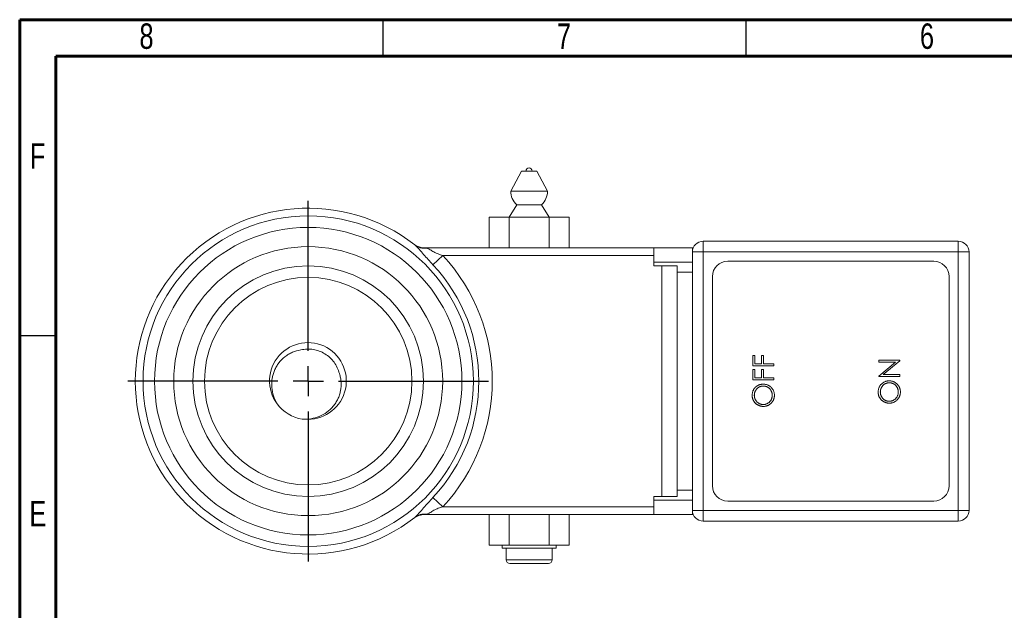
# Model space of a CAD drawing. Header units: inches. Extents: x 0.6 to 16.3, y 0.2 to 11.5.
# Tile 3 of 8: x 0.6 to 5.9, y 8.3 to 11.5. Entities that reach past the tile are written whole.
import ezdxf

# ---------------------------------------------------------------- set-up
doc = ezdxf.new("R2010")
doc.units = ezdxf.units.IN
doc.header["$MEASUREMENT"] = 0
doc.layers.add('FORMAT', color=7, linetype='Continuous')
doc.styles.add('SLDTEXTSTYLE0', font='TXT', dxfattribs={"width": 0.75})

# ---------------------------------------------------------------- blocks, each defined once
blk = doc.blocks.new('SW_CENTERMARKSYMBOL_1')
at = {"layer": 'FORMAT', "color": 0}
for p, q in [((0, 0.164), (0, 0.9779)), ((0, 0), (0, 0.082)), ((-0.164, 0), (-0.9779, 0)), ((0, 0), (-0.082, 0)), ((0, 0), (0, -0.082)), ((0, 0), (0.082, 0)), ((0.164, 0), (0.9779, 0)), ((0, -0.164), (0, -0.9779))]:
    blk.add_line(p, q, dxfattribs=at)

msp = doc.modelspace()

# ---------------------------------------------------------------- linework, layer by layer
at = {"color": 7, "linetype": 'Continuous', "lineweight": 60}
for p, q in [((0.59055118, 11.49606299), (16.33858268, 11.49606299)), ((0.59055118, 0.19685039), (0.59055118, 11.49606299)), ((0.78740157, 11.2992126), (16.14173228, 11.2992126)), ((0.78740157, 0.39370079), (0.78740157, 11.2992126))]:
    msp.add_line(p, q, dxfattribs=at)
at = {"color": 7, "linetype": 'Continuous', "lineweight": 30}
for p, q in [((2.55905512, 11.49606299), (2.55905512, 11.2992126)), ((4.52755906, 11.49606299), (4.52755906, 11.2992126)), ((0.59055118, 9.78346457), (0.78740157, 9.78346457))]:
    msp.add_line(p, q, dxfattribs=at)
at = {"color": 7, "linetype": 'Continuous', "lineweight": 15}
for p, q in [((3.31136491, 10.6758436), (3.25303157, 10.56704587)), ((3.39469824, 10.6758436), (3.31136491, 10.6758436)), ((3.45303157, 10.56704587), (3.39469824, 10.6758436)), ((3.45303157, 10.56704587), (3.25303157, 10.56704587)), ((3.28636491, 10.49251027), (3.2447784, 10.4258436)), ((3.41969824, 10.49251027), (3.28636491, 10.49251027)), ((3.46128475, 10.4258436), (3.41969824, 10.49251027)), ((3.13652522, 10.4258436), (3.13652522, 10.25917693)), ((3.2447784, 10.4258436), (3.13652522, 10.4258436)), ((3.2447784, 10.4258436), (3.2447784, 10.25917693)), ((3.46128475, 10.4258436), (3.2447784, 10.4258436)), ((3.46128475, 10.4258436), (3.46128475, 10.25917693)), ((3.56953793, 10.4258436), (3.46128475, 10.4258436)), ((3.56953793, 10.4258436), (3.56953793, 10.25917693)), ((2.78890641, 10.25917693), (4.03011491, 10.25917693)), ((4.03011491, 10.25917693), (4.03011491, 10.21751027)), ((4.03011491, 10.25917693), (4.23844824, 10.25917693)), ((4.23844824, 10.25917693), (4.23844824, 10.2370936)), ((4.23844824, 10.25917693), (4.24278987, 10.25917693)), ((4.29678157, 10.29542693), (5.68011491, 10.29542693)), ((4.29678157, 10.29542693), (4.29678157, 10.2370936)), ((5.68011491, 10.29542693), (5.68011491, 10.2370936)), ((2.83137891, 10.16777183), (2.88467725, 10.21751027)), ((4.03011491, 10.21751027), (2.88467725, 10.21751027)), ((4.03011491, 10.21751027), (4.03011491, 10.16167693)), ((4.29678157, 10.2370936), (4.23844824, 10.2370936)), ((4.23844824, 8.83626027), (4.23844824, 10.2370936)), ((5.68011491, 10.2370936), (4.29678157, 10.2370936)), ((4.29678157, 8.83626027), (4.29678157, 10.2370936)), ((5.73844824, 10.2370936), (5.68011491, 10.2370936)), ((5.68011491, 8.83626027), (5.68011491, 10.2370936)), ((5.73844824, 8.83626027), (5.73844824, 10.2370936)), ((4.03011491, 10.18105193), (4.23844824, 10.18105193)), ((4.07178157, 10.16167693), (4.03011491, 10.16167693)), ((4.07178157, 8.91167693), (4.07178157, 10.16167693)), ((4.15511491, 10.16167693), (4.07178157, 10.16167693)), ((4.15511491, 8.91167693), (4.15511491, 10.16167693)), ((5.54678157, 10.1870936), (4.43011491, 10.1870936)), ((4.23844824, 10.1283436), (4.15511491, 10.1283436)), ((4.34678157, 10.10376027), (4.34678157, 8.9695936)), ((5.63011491, 8.9695936), (5.63011491, 10.10376027)), ((4.56528551, 9.62059072), (4.56528551, 9.67653325)), ((4.56528551, 9.67653325), (4.57706289, 9.67653325)), ((4.57706289, 9.67653325), (4.57706289, 9.63089593)), ((4.61239501, 9.63089593), (4.61239501, 9.67653325)), ((4.61239501, 9.67653325), (4.62417238, 9.67653325)), ((4.62417238, 9.67653325), (4.62417238, 9.63089593)), ((4.68011491, 9.62059072), (4.56528551, 9.62059072)), ((4.57706289, 9.63089593), (4.61239501, 9.63089593)), ((4.62417238, 9.63089593), (4.68011491, 9.63089593)), ((4.68011491, 9.63089593), (4.68011491, 9.62059072)), ((5.24861885, 9.63972896), (5.24861885, 9.65003416)), ((5.24861885, 9.65003416), (5.36344824, 9.65003416)), ((5.24861885, 9.56386611), (5.33899639, 9.63972896)), ((5.33899639, 9.63972896), (5.24861885, 9.63972896)), ((5.36344824, 9.64768788), (5.27327772, 9.57200906)), ((5.36344824, 9.65003416), (5.36344824, 9.64768788)), ((4.56528551, 9.54403779), (4.56528551, 9.59998032)), ((4.56528551, 9.59998032), (4.57706289, 9.59998032)), ((4.57706289, 9.59998032), (4.57706289, 9.554343)), ((4.61239501, 9.554343), (4.61239501, 9.59998032)), ((4.61239501, 9.59998032), (4.62417238, 9.59998032)), ((4.62417238, 9.59998032), (4.62417238, 9.554343)), ((5.24861885, 9.56170385), (5.24861885, 9.56386611)), ((5.36344824, 9.56170385), (5.24861885, 9.56170385)), ((5.27327772, 9.57200906), (5.36344824, 9.57200906)), ((5.36344824, 9.57200906), (5.36344824, 9.56170385)), ((4.68011491, 9.54403779), (4.56528551, 9.54403779)), ((4.57706289, 9.554343), (4.61239501, 9.554343)), ((4.62417238, 9.554343), (4.68011491, 9.554343)), ((4.68011491, 9.554343), (4.68011491, 9.54403779)), ((4.23844824, 8.94501027), (4.15511491, 8.94501027)), ((2.83137891, 8.90558204), (2.88467725, 8.8558436)), ((4.07178157, 8.91167693), (4.03011491, 8.91167693)), ((4.03011491, 8.91167693), (4.03011491, 8.8558436)), ((4.23844824, 8.89230193), (4.03011491, 8.89230193)), ((4.15511491, 8.91167693), (4.07178157, 8.91167693)), ((4.43011491, 8.88626027), (5.54678157, 8.88626027)), ((4.03011491, 8.81417693), (2.78890641, 8.81417693)), ((2.88467725, 8.8558436), (4.03011491, 8.8558436)), ((3.13652522, 8.64751027), (3.13652522, 8.81417693)), ((3.2447784, 8.64751027), (3.2447784, 8.81417693)), ((3.46128475, 8.64751027), (3.46128475, 8.81417693)), ((3.56953793, 8.64751027), (3.56953793, 8.81417693)), ((4.03011491, 8.8558436), (4.03011491, 8.81417693)), ((4.03011491, 8.81417693), (4.23844824, 8.81417693)), ((4.23844824, 8.83626027), (4.23844824, 8.81417693)), ((4.23844824, 8.83626027), (4.29678157, 8.83626027)), ((4.23844824, 8.81417693), (4.24278987, 8.81417693)), ((4.29678157, 8.83626027), (5.68011491, 8.83626027)), ((4.29678157, 8.83626027), (4.29678157, 8.77792693)), ((5.68011491, 8.83626027), (5.73844824, 8.83626027)), ((5.68011491, 8.83626027), (5.68011491, 8.77792693)), ((5.68011491, 8.77792693), (4.29678157, 8.77792693)), ((3.2447784, 8.64751027), (3.13652522, 8.64751027)), ((3.20761491, 8.64751027), (3.20761491, 8.6308436)), ((3.20761491, 8.6308436), (3.49928157, 8.6308436)), ((3.22844824, 8.6308436), (3.22844824, 8.5683436)), ((3.46128475, 8.64751027), (3.2447784, 8.64751027)), ((3.56953793, 8.64751027), (3.46128475, 8.64751027)), ((3.47844824, 8.5683436), (3.47844824, 8.6308436)), ((3.49928157, 8.6308436), (3.49928157, 8.64751027)), ((3.45761491, 8.54751027), (3.24928157, 8.54751027))]:
    msp.add_line(p, q, dxfattribs=at)
at = {"color": 8, "linetype": 'Continuous', "lineweight": 15}
msp.add_line((3.22844824, 8.5683436), (3.47844824, 8.5683436), dxfattribs=at)
at = {"color": 7, "linetype": 'Continuous', "lineweight": 15}
for radius in [0.89583333, 0.83333333, 0.72916667, 0.625, 0.5625]:
    msp.add_circle((2.15511491, 9.53667693), radius, dxfattribs=at)
for centre, radius, start, end in [((3.35303157, 10.6758436), 0.01659717, 0, 180), ((3.35303157, 10.56704587), 0.1, 180, 228.1896851), ((3.35303157, 10.56704587), 0.1, 311.8103149, 0), ((2.15511491, 9.53667693), 0.9375, 51.97704938, 308.02295062), ((2.78657921, 10.3454322), 0.08857889, 232.44911735, 276.59835753), ((2.78890641, 10.3633436), 0.10416667, 246.27042292, 270), ((4.29678157, 10.2370936), 0.05833333, 90, 180), ((5.68011491, 10.2370936), 0.05833333, 0, 90), ((2.15511491, 9.53667693), 0.99789541, 316.97877557, 43.02122443), ((2.15511491, 9.53667693), 0.92499393, 316.97877557, 43.02122443), ((4.43011491, 10.10376027), 0.08333333, 90, 180), ((5.54678157, 10.10376027), 0.08333333, 360, 90), ((2.15378344, 9.53787469), 0.20796756, 264.84157166, 216.48258368), ((2.15511491, 9.53667693), 0.20833333, 216, 261.11170916), ((4.43011491, 8.9695936), 0.08333333, 180, 270), ((5.54678157, 8.9695936), 0.08333333, 270, 0), ((2.78890641, 8.71001027), 0.10416667, 90, 127.4767786), ((2.78657921, 8.72792167), 0.08857889, 83.40164247, 127.55088265), ((4.29678157, 8.83626027), 0.05833333, 180, 270), ((5.68011491, 8.83626027), 0.05833333, 270, 0), ((3.24928157, 8.5683436), 0.02083333, 180, 270), ((3.45761491, 8.5683436), 0.02083333, 270, 0)]:
    msp.add_arc(centre, radius, start, end, dxfattribs=at)
for points, knots in [([(2.83137891, 10.16777183), (2.82278028, 10.17698588), (2.81421858, 10.18621929), (2.79730656, 10.20483464), (2.78895826, 10.21423397), (2.77263092, 10.23298716), (2.76461572, 10.24242735), (2.74877212, 10.26024113), (2.74093081, 10.26868649), (2.73259342, 10.27520576)], [0, 0, 0, 0, 0.25, 0.25, 0.5, 0.5, 0.75, 0.75, 1, 1, 1, 1]), ([(2.78890641, 10.25917693), (2.78890641, 10.25917693), (2.78998442, 10.25894108), (2.79296027, 10.25828501), (2.79479663, 10.25787817), (2.79675769, 10.25744005)], [0, 0, 0, 0, 0.5, 0.5, 1, 1, 1, 1]), ([(2.79675769, 10.25744005), (2.8001983, 10.25667139), (2.80350108, 10.25561401), (2.80998991, 10.25287783), (2.81318019, 10.25119122), (2.8196007, 10.24741333), (2.82285628, 10.24532032), (2.82969788, 10.24104349), (2.8332193, 10.2389093), (2.84418267, 10.2328126), (2.85207442, 10.22915989), (2.86815256, 10.22281436), (2.87636897, 10.22005396), (2.88467725, 10.21751027)], [0, 0, 0, 0, 0.125, 0.125, 0.25, 0.25, 0.375, 0.375, 0.5, 0.5, 0.75, 0.75, 1, 1, 1, 1]), ([(2.11487236, 9.70558601), (2.09914962, 9.70347316), (2.08408823, 9.69924579), (2.06238683, 9.69005695), (2.05526843, 9.68647355), (2.0417242, 9.67849683), (2.03525815, 9.67409293), (2.01676434, 9.65965344), (2.00556638, 9.64820885), (1.99135103, 9.62950636), (1.98700667, 9.62299744), (1.97911237, 9.60942577), (1.97554404, 9.60231297), (1.96628816, 9.58059317), (1.96197256, 9.56557403), (1.95828463, 9.54223554), (1.95754144, 9.53431994), (1.95697904, 9.51863605), (1.95715444, 9.51081453), (1.95904021, 9.48741081), (1.96217486, 9.47172882), (1.9718357, 9.44197599), (1.97833607, 9.42775743), (1.9865697, 9.41422167)], [0, 0, 0, 0, 0.125, 0.125, 0.1875, 0.1875, 0.25, 0.25, 0.375, 0.375, 0.4375, 0.4375, 0.5, 0.5, 0.625, 0.625, 0.6875, 0.6875, 0.75, 0.75, 0.875, 0.875, 1, 1, 1, 1]), ([(2.323905, 9.57741566), (2.3212326, 9.58848804), (2.31749708, 9.59921728), (2.30794459, 9.61987762), (2.30216354, 9.62971197), (2.28209871, 9.65726368), (2.26505604, 9.6729789), (2.23599789, 9.6907437), (2.22571162, 9.6957209), (2.2043805, 9.70356546), (2.19337903, 9.706417), (2.17119756, 9.7099316), (2.15989945, 9.71061986), (2.1371743, 9.70975832), (2.12595255, 9.70822586), (2.11487236, 9.70558601)], [0, 0, 0, 0, 0.125, 0.125, 0.25, 0.25, 0.5, 0.5, 0.625, 0.625, 0.75, 0.75, 0.875, 0.875, 1, 1, 1, 1]), ([(2.12292564, 9.33084538), (2.13870672, 9.32973669), (2.15430736, 9.33045311), (2.18516076, 9.33540451), (2.20053367, 9.33972981), (2.22941194, 9.35156944), (2.24312652, 9.35919768), (2.26863622, 9.37783134), (2.28002249, 9.3885061), (2.29510342, 9.40650116), (2.29982242, 9.41288054), (2.30839453, 9.42609223), (2.31224072, 9.43290169), (2.31901388, 9.44694611), (2.32194948, 9.45417707), (2.32690099, 9.46906472), (2.32892087, 9.47676987), (2.33340476, 9.49989315), (2.33439574, 9.51547649), (2.33283693, 9.53910726), (2.33179482, 9.54696083), (2.32864449, 9.56236019), (2.32654401, 9.56994619), (2.323905, 9.57741566)], [0, 0, 0, 0, 0.125, 0.125, 0.25, 0.25, 0.375, 0.375, 0.5, 0.5, 0.5625, 0.5625, 0.625, 0.625, 0.6875, 0.6875, 0.75, 0.75, 0.875, 0.875, 0.9375, 0.9375, 1, 1, 1, 1]), ([(4.56234117, 9.45938792), (4.56239412, 9.4615144), (4.56249811, 9.46569099), (4.56332045, 9.47182358), (4.56467392, 9.47769582), (4.56658532, 9.48331107), (4.56906321, 9.48864798), (4.57207314, 9.49372162), (4.5756334, 9.49851679), (4.5796917, 9.50300048), (4.58413621, 9.50709064), (4.58889414, 9.51067978), (4.59390567, 9.51370756), (4.59917106, 9.51618613), (4.60467803, 9.51813197), (4.61045743, 9.51947436), (4.61647141, 9.52033194), (4.62057334, 9.52043219), (4.6226542, 9.52048304)], [0, 0, 0, 0, 0.0665665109, 0.1307421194, 0.1933478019, 0.2549983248, 0.3161192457, 0.3772642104, 0.4393999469, 0.5028052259, 0.5663562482, 0.6282507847, 0.6891070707, 0.7493579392, 0.8101796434, 0.8716166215, 0.9348726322, 1, 1, 1, 1]), ([(4.6226312, 9.51017784), (4.62151849, 9.51016468), (4.61931122, 9.51013858), (4.61604807, 9.5097927), (4.61285734, 9.50929726), (4.60975158, 9.50858326), (4.60672997, 9.50766298), (4.60379537, 9.50652822), (4.60093683, 9.50519012), (4.59816143, 9.50365442), (4.59549821, 9.50192819), (4.59295223, 9.50004187), (4.5905711, 9.49796304), (4.58829684, 9.49575056), (4.58617494, 9.49335123), (4.58421359, 9.49076464), (4.58232443, 9.48805518), (4.5806525, 9.48516158), (4.57910074, 9.482186), (4.57777686, 9.47912991), (4.57663983, 9.47603696), (4.57571532, 9.47289478), (4.57500365, 9.46970485), (4.57450666, 9.46646904), (4.57415825, 9.46319863), (4.57413182, 9.46099902), (4.57411854, 9.45989398)], [0, 0, 0, 0, 0.0429115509, 0.0851229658, 0.1264629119, 0.1674392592, 0.2079592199, 0.2482289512, 0.2887262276, 0.3296427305, 0.3705067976, 0.4110947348, 0.4517817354, 0.49236536, 0.5334419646, 0.5752157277, 0.6175565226, 0.6607840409, 0.7040489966, 0.7469727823, 0.7891810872, 0.8311179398, 0.8732484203, 0.9151727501, 0.957384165, 1, 1, 1, 1]), ([(4.67128188, 9.45989398), (4.67126629, 9.46102946), (4.67123537, 9.46328147), (4.67092355, 9.466631), (4.67042451, 9.46992049), (4.66970245, 9.47314387), (4.6688107, 9.47630536), (4.66770459, 9.47939543), (4.66637862, 9.48241304), (4.66490087, 9.48537303), (4.66322219, 9.48820914), (4.66141264, 9.49090618), (4.65943873, 9.49342954), (4.65732649, 9.49580508), (4.65504234, 9.49800921), (4.65263074, 9.50006507), (4.65005327, 9.50193428), (4.64735728, 9.50364802), (4.64455086, 9.50519697), (4.64164997, 9.50652746), (4.63867015, 9.50766373), (4.63560922, 9.50857969), (4.63247407, 9.5092978), (4.62926021, 9.50979253), (4.62597415, 9.51013861), (4.62375158, 9.51016469), (4.6226312, 9.51017784)], [0, 0, 0, 0, 0.0436389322, 0.0865491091, 0.1291942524, 0.1714587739, 0.2134438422, 0.2553978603, 0.2975069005, 0.3400837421, 0.3824960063, 0.4241069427, 0.4648486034, 0.5055550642, 0.5462017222, 0.5867724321, 0.6272745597, 0.6684858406, 0.7095111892, 0.7503954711, 0.7910688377, 0.8320051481, 0.873119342, 0.9145995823, 0.9569503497, 1, 1, 1, 1]), ([(4.6226542, 9.52048304), (4.62471973, 9.52043217), (4.62879111, 9.52033189), (4.6347671, 9.51947366), (4.64051098, 9.51812598), (4.64600995, 9.51621022), (4.65126465, 9.51372975), (4.65627998, 9.51069752), (4.66105062, 9.50711519), (4.66552574, 9.50304239), (4.66961945, 9.49858942), (4.67323025, 9.49384978), (4.67625935, 9.48883838), (4.67876559, 9.48360716), (4.68067087, 9.47811504), (4.68205799, 9.47240199), (4.68290705, 9.46643688), (4.68300796, 9.46237339), (4.68305925, 9.46030802)], [0, 0, 0, 0, 0.0652342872, 0.1285843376, 0.1903430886, 0.251407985, 0.3122055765, 0.3736140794, 0.4362640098, 0.5004072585, 0.5645349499, 0.6271370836, 0.6883383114, 0.7492395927, 0.8100757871, 0.8716556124, 0.9347657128, 1, 1, 1, 1]), ([(5.2456745, 9.47705398), (5.24572745, 9.47918046), (5.24583144, 9.48335705), (5.24665378, 9.48948964), (5.24800726, 9.49536188), (5.24991866, 9.50097713), (5.25239655, 9.50631404), (5.25540647, 9.51138768), (5.25896673, 9.51618285), (5.26302504, 9.52066654), (5.26746954, 9.5247567), (5.27222747, 9.52834584), (5.277239, 9.53137362), (5.2825044, 9.53385219), (5.28801136, 9.53579803), (5.29379076, 9.53714042), (5.29980474, 9.537998), (5.30390668, 9.53809825), (5.30598754, 9.53814911)], [0, 0, 0, 0, 0.0665665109, 0.1307421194, 0.1933478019, 0.2549983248, 0.3161192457, 0.3772642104, 0.4393999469, 0.5028052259, 0.5663562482, 0.6282507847, 0.6891070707, 0.7493579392, 0.8101796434, 0.8716166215, 0.9348726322, 1, 1, 1, 1]), ([(5.30596454, 9.5278439), (5.30485182, 9.52783074), (5.30264455, 9.52780464), (5.2993814, 9.52745876), (5.29619068, 9.52696332), (5.29308491, 9.52624932), (5.2900633, 9.52532904), (5.2871287, 9.52419429), (5.28427016, 9.52285619), (5.28149476, 9.52132048), (5.27883154, 9.51959425), (5.27628556, 9.51770793), (5.27390444, 9.5156291), (5.27163017, 9.51341662), (5.26950827, 9.5110173), (5.26754692, 9.5084307), (5.26565776, 9.50572124), (5.26398583, 9.50282764), (5.26243407, 9.49985206), (5.26111019, 9.49679597), (5.25997316, 9.49370302), (5.25904865, 9.49056084), (5.25833699, 9.48737091), (5.25783999, 9.4841351), (5.25749158, 9.48086469), (5.25746515, 9.47866509), (5.25745188, 9.47756004)], [0, 0, 0, 0, 0.0429115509, 0.0851229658, 0.1264629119, 0.1674392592, 0.2079592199, 0.2482289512, 0.2887262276, 0.3296427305, 0.3705067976, 0.4110947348, 0.4517817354, 0.49236536, 0.5334419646, 0.5752157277, 0.6175565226, 0.6607840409, 0.7040489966, 0.7469727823, 0.7891810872, 0.8311179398, 0.8732484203, 0.9151727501, 0.957384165, 1, 1, 1, 1]), ([(5.35461521, 9.47756004), (5.35459962, 9.47869552), (5.35456871, 9.48094754), (5.35425689, 9.48429706), (5.35375785, 9.48758655), (5.35303578, 9.49080993), (5.35214404, 9.49397142), (5.35103792, 9.49706149), (5.34971195, 9.5000791), (5.3482342, 9.50303909), (5.34655552, 9.5058752), (5.34474597, 9.50857224), (5.34277206, 9.5110956), (5.34065983, 9.51347114), (5.33837568, 9.51567527), (5.33596407, 9.51773114), (5.33338661, 9.51960034), (5.33069062, 9.52131408), (5.3278842, 9.52286303), (5.3249833, 9.52419352), (5.32200348, 9.52532979), (5.31894256, 9.52624575), (5.31580741, 9.52696386), (5.31259355, 9.52745859), (5.30930748, 9.52780467), (5.30708491, 9.52783075), (5.30596454, 9.5278439)], [0, 0, 0, 0, 0.0436389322, 0.0865491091, 0.1291942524, 0.1714587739, 0.2134438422, 0.2553978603, 0.2975069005, 0.3400837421, 0.3824960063, 0.4241069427, 0.4648486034, 0.5055550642, 0.5462017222, 0.5867724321, 0.6272745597, 0.6684858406, 0.7095111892, 0.7503954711, 0.7910688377, 0.8320051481, 0.873119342, 0.9145995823, 0.9569503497, 1, 1, 1, 1]), ([(5.30598754, 9.53814911), (5.30805306, 9.53809823), (5.31212444, 9.53799795), (5.31810043, 9.53713973), (5.32384431, 9.53579204), (5.32934329, 9.53387628), (5.33459799, 9.53139581), (5.33961331, 9.52836358), (5.34438395, 9.52478125), (5.34885908, 9.52070845), (5.35295278, 9.51625548), (5.35656359, 9.51151584), (5.35959268, 9.50650444), (5.36209892, 9.50127322), (5.36400421, 9.4957811), (5.36539132, 9.49006805), (5.36624038, 9.48410294), (5.36634129, 9.48003946), (5.36639258, 9.47797409)], [0, 0, 0, 0, 0.0652342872, 0.1285843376, 0.1903430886, 0.251407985, 0.3122055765, 0.3736140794, 0.4362640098, 0.5004072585, 0.5645349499, 0.6271370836, 0.6883383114, 0.7492395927, 0.8100757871, 0.8716556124, 0.9347657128, 1, 1, 1, 1]), ([(4.62320627, 9.39976496), (4.62184037, 9.3997825), (4.6191258, 9.39981736), (4.61509474, 9.40023704), (4.61112851, 9.40084602), (4.60723839, 9.40171878), (4.60343389, 9.40286024), (4.59968879, 9.40420709), (4.59604103, 9.4058521), (4.59247333, 9.4077117), (4.58904132, 9.40978722), (4.58579724, 9.41207973), (4.58271387, 9.41450871), (4.57987112, 9.41717156), (4.57718629, 9.41998049), (4.57470063, 9.4229811), (4.57239175, 9.42615505), (4.57031103, 9.42951603), (4.56842916, 9.43298119), (4.56681427, 9.43655326), (4.56542825, 9.44018373), (4.56430486, 9.44388959), (4.56341798, 9.44766101), (4.56281407, 9.45150621), (4.56239332, 9.45542214), (4.56235863, 9.4580603), (4.56234117, 9.45938792)], [0, 0, 0, 0, 0.04320898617, 0.08587287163, 0.1281200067, 0.17015196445, 0.21191762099, 0.25375300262, 0.29600640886, 0.33844335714, 0.38101536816, 0.42282047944, 0.46408905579, 0.50512584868, 0.54597497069, 0.58698521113, 0.62833859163, 0.67008380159, 0.71199160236, 0.75303915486, 0.79404939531, 0.8348855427, 0.87549831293, 0.91654729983, 0.95800377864, 1, 1, 1, 1]), ([(4.57411854, 9.45989398), (4.57413178, 9.45880424), (4.57415813, 9.4566352), (4.5745071, 9.45341084), (4.57500091, 9.45022792), (4.57571809, 9.44709258), (4.57664573, 9.44399825), (4.57776455, 9.44094355), (4.5791168, 9.43793897), (4.58063757, 9.43498825), (4.58236493, 9.43215955), (4.58419921, 9.42944605), (4.58620857, 9.42691833), (4.58834956, 9.42454168), (4.59064075, 9.42232199), (4.59306711, 9.42026025), (4.59563911, 9.41835816), (4.59834619, 9.41663859), (4.60117322, 9.41510832), (4.60406616, 9.41373819), (4.60705902, 9.41260241), (4.61013311, 9.41170271), (4.61327489, 9.41093906), (4.61650148, 9.41046005), (4.61980175, 9.41010764), (4.62203214, 9.41008275), (4.62316026, 9.41007016)], [0, 0, 0, 0, 0.04201693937, 0.08363219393, 0.12496479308, 0.16622218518, 0.20758440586, 0.24950754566, 0.29161184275, 0.33460640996, 0.37746953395, 0.41939163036, 0.4608731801, 0.50191904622, 0.54270727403, 0.58383617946, 0.62465442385, 0.66600924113, 0.70743697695, 0.74858821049, 0.78940323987, 0.83076546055, 0.87208959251, 0.91400647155, 0.95650474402, 1, 1, 1, 1]), ([(4.62316026, 9.41007016), (4.62481909, 9.41011209), (4.62808252, 9.41019456), (4.63286548, 9.41091359), (4.63746658, 9.41202995), (4.64185839, 9.41364846), (4.64606051, 9.41571319), (4.65005658, 9.41823175), (4.65384542, 9.42122719), (4.65739883, 9.42462774), (4.66064087, 9.42834616), (4.66349065, 9.43229268), (4.66588909, 9.43643608), (4.66789414, 9.44075248), (4.66940466, 9.44527873), (4.67048166, 9.4499858), (4.6711797, 9.45487381), (4.67124749, 9.45820471), (4.67128188, 9.45989398)], [0, 0, 0, 0, 0.064501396, 0.1268942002, 0.187738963, 0.2484197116, 0.3085857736, 0.3695802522, 0.4318217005, 0.4961718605, 0.5606573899, 0.6234914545, 0.6852449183, 0.7466428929, 0.8083350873, 0.8704914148, 0.9343195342, 1, 1, 1, 1]), ([(4.68305925, 9.46030802), (4.68300842, 9.45822717), (4.68290821, 9.45412526), (4.68204924, 9.44810371), (4.68070602, 9.44232032), (4.67878642, 9.43679163), (4.67630554, 9.43151457), (4.67328047, 9.4264788), (4.66969099, 9.42170455), (4.66561729, 9.4172314), (4.66118252, 9.41313858), (4.65643074, 9.40957036), (4.65145517, 9.4065446), (4.646242, 9.40407205), (4.64081643, 9.40211455), (4.63514226, 9.40077909), (4.62925186, 9.39991505), (4.62524127, 9.39981548), (4.62320627, 9.39976496)], [0, 0, 0, 0, 0.0658188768, 0.1297465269, 0.1920719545, 0.2534594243, 0.3145695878, 0.3762798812, 0.4390256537, 0.5032670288, 0.5674928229, 0.6297047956, 0.6909996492, 0.7514516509, 0.8120043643, 0.8731496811, 0.9356354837, 1, 1, 1, 1]), ([(5.3065396, 9.41743102), (5.3051737, 9.41744856), (5.30245913, 9.41748342), (5.29842807, 9.4179031), (5.29446184, 9.41851208), (5.29057172, 9.41938484), (5.28676723, 9.4205263), (5.28302212, 9.42187315), (5.27937436, 9.42351816), (5.27580667, 9.42537776), (5.27237465, 9.42745328), (5.26913057, 9.42974579), (5.2660472, 9.43217478), (5.26320445, 9.43483762), (5.26051962, 9.43764655), (5.25803397, 9.44064716), (5.25572508, 9.44382112), (5.25364436, 9.44718209), (5.2517625, 9.45064725), (5.25014761, 9.45421933), (5.24876158, 9.45784979), (5.2476382, 9.46155565), (5.24675132, 9.46532707), (5.2461474, 9.46917227), (5.24572666, 9.4730882), (5.24569196, 9.47572636), (5.2456745, 9.47705398)], [0, 0, 0, 0, 0.0432089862, 0.0858728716, 0.1281200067, 0.1701519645, 0.211917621, 0.2537530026, 0.2960064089, 0.3384433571, 0.3810153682, 0.4228204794, 0.4640890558, 0.5051258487, 0.5459749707, 0.5869852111, 0.6283385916, 0.6700838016, 0.7119916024, 0.7530391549, 0.7940493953, 0.8348855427, 0.8754983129, 0.9165472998, 0.9580037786, 1, 1, 1, 1]), ([(5.25745188, 9.47756004), (5.25746511, 9.4764703), (5.25749146, 9.47430126), (5.25784043, 9.4710769), (5.25833424, 9.46789398), (5.25905142, 9.46475864), (5.25997907, 9.46166431), (5.26109788, 9.45860962), (5.26245013, 9.45560503), (5.26397091, 9.45265431), (5.26569826, 9.44982561), (5.26753254, 9.44711211), (5.2695419, 9.44458439), (5.27168289, 9.44220774), (5.27397409, 9.43998805), (5.27640044, 9.43792632), (5.27897245, 9.43602422), (5.28167952, 9.43430466), (5.28450655, 9.43277438), (5.2873995, 9.43140425), (5.29039235, 9.43026848), (5.29346644, 9.42936877), (5.29660823, 9.42860512), (5.29983481, 9.42812611), (5.30313508, 9.4277737), (5.30536547, 9.42774881), (5.3064936, 9.42773622)], [0, 0, 0, 0, 0.0420169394, 0.0836321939, 0.1249647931, 0.1662221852, 0.2075844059, 0.2495075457, 0.2916118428, 0.33460641, 0.3774695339, 0.4193916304, 0.4608731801, 0.5019190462, 0.542707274, 0.5838361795, 0.6246544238, 0.6660092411, 0.707436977, 0.7485882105, 0.7894032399, 0.8307654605, 0.8720895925, 0.9140064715, 0.956504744, 1, 1, 1, 1]), ([(5.3064936, 9.42773622), (5.30815242, 9.42777815), (5.31141585, 9.42786062), (5.31619881, 9.42857965), (5.32079991, 9.42969601), (5.32519173, 9.43131452), (5.32939385, 9.43337925), (5.33338992, 9.43589781), (5.33717876, 9.43889325), (5.34073216, 9.4422938), (5.34397421, 9.44601222), (5.34682398, 9.44995874), (5.34922243, 9.45410214), (5.35122748, 9.45841854), (5.352738, 9.46294479), (5.353815, 9.46765186), (5.35451303, 9.47253987), (5.35458083, 9.47587077), (5.35461521, 9.47756004)], [0, 0, 0, 0, 0.064501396, 0.1268942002, 0.187738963, 0.2484197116, 0.3085857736, 0.3695802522, 0.4318217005, 0.4961718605, 0.5606573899, 0.6234914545, 0.6852449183, 0.7466428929, 0.8083350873, 0.8704914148, 0.9343195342, 1, 1, 1, 1]), ([(5.36639258, 9.47797409), (5.36634175, 9.47589324), (5.36624155, 9.47179133), (5.36538258, 9.46576977), (5.36403936, 9.45998638), (5.36211976, 9.45445769), (5.35963888, 9.44918063), (5.3566138, 9.44414486), (5.35302433, 9.43937061), (5.34895062, 9.43489746), (5.34451586, 9.43080464), (5.33976408, 9.42723642), (5.3347885, 9.42421066), (5.32957533, 9.42173811), (5.32414976, 9.41978061), (5.3184756, 9.41844515), (5.31258519, 9.41758111), (5.3085746, 9.41748154), (5.3065396, 9.41743102)], [0, 0, 0, 0, 0.0658188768, 0.1297465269, 0.1920719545, 0.2534594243, 0.3145695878, 0.3762798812, 0.4390256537, 0.5032670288, 0.5674928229, 0.6297047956, 0.6909996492, 0.7514516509, 0.8120043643, 0.8731496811, 0.9356354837, 1, 1, 1, 1]), ([(2.73259342, 8.79814811), (2.73676552, 8.80141041), (2.7407687, 8.80513842), (2.74873867, 8.81319859), (2.75271479, 8.81754602), (2.76460666, 8.83091568), (2.77260307, 8.84033448), (2.78895027, 8.85911095), (2.79728561, 8.86849596), (2.81421134, 8.88712681), (2.82277747, 8.89636498), (2.83137891, 8.90558204)], [0, 0, 0, 0, 0.125, 0.125, 0.25, 0.25, 0.5, 0.5, 0.75, 0.75, 1, 1, 1, 1]), ([(2.79675769, 8.81591382), (2.79479635, 8.81547563), (2.79295216, 8.81506706), (2.78997895, 8.81441158), (2.78890641, 8.81417693), (2.78890641, 8.81417693)], [0, 0, 0, 0, 0.5, 0.5, 1, 1, 1, 1]), ([(2.88467725, 8.8558436), (2.87636294, 8.85329806), (2.86813535, 8.85053424), (2.85201659, 8.84416962), (2.84418034, 8.84054173), (2.83317649, 8.83441988), (2.82960736, 8.83225447), (2.82281491, 8.828007), (2.81957192, 8.82592238), (2.81314261, 8.82214177), (2.80995627, 8.82046045), (2.80349262, 8.81773771), (2.80019679, 8.81668214), (2.79675769, 8.81591382)], [0, 0, 0, 0, 0.25, 0.25, 0.5, 0.5, 0.625, 0.625, 0.75, 0.75, 0.875, 0.875, 1, 1, 1, 1])]:
    msp.add_open_spline(points, degree=3, knots=knots, dxfattribs=at)

# ---------------------------------------------------------------- block references
at = {"layer": 'FORMAT'}
msp.add_blockref('SW_CENTERMARKSYMBOL_1', (2.15511491, 9.53667693), dxfattribs=at)

# ---------------------------------------------------------------- texts
at = {"color": 7, "linetype": 'Continuous', "lineweight": 0, "char_height": 0.13779528, "attachment_point": 2, "style": 'SLDTEXTSTYLE0'}
for s, insert in [('8', (1.27814004, 11.47579439)), ('7', (3.54191956, 11.47579439)), ('6', (5.5104235, 11.47579439)), ('F', (0.68754101, 10.82618809)), ('E', (0.68921561, 8.88721171))]:
    msp.add_mtext(s, dxfattribs=dict(at, insert=insert))

doc.saveas('drawing.dxf')
